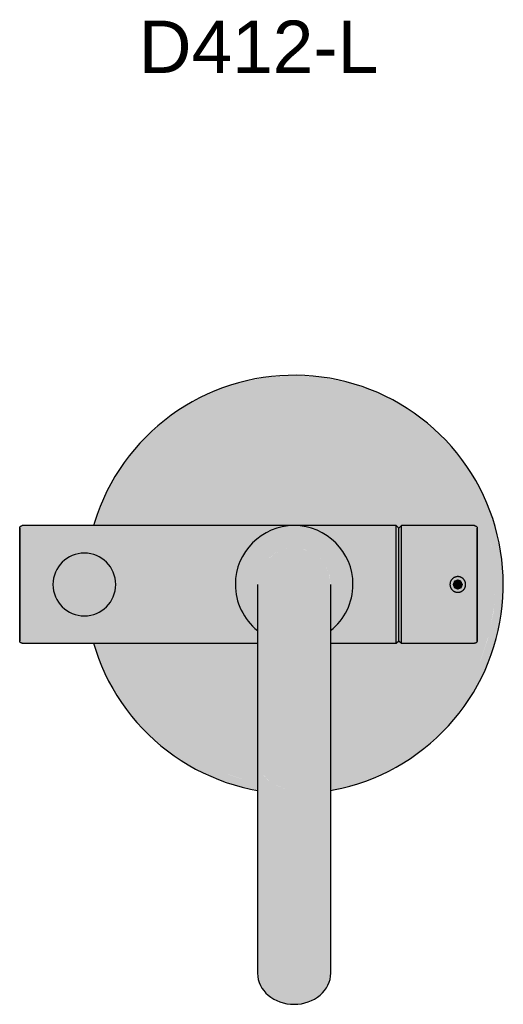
# Model space of a CAD drawing. Header units: millimetres. Extents: x 1548 to 2933, y 428 to 804.
# Tile 1 of 4: x 1548 to 1733, y 428 to 804. Entities that reach past the tile are written whole.
import ezdxf

# ---------------------------------------------------------------- set-up
doc = ezdxf.new("R2010")
doc.units = ezdxf.units.MM
doc.layers.add('Duten_D412_BrushedBrass', color=42, linetype='Continuous')
doc.layers.add('P-SANR-FIXT-IDEN', color=2, linetype='Continuous', lineweight=9)
doc.styles.add('Arial', font='arial.ttf', dxfattribs={"height": 20})

msp = doc.modelspace()

# ---------------------------------------------------------------- hatches: boundary and pattern name
at = {"layer": 'Duten_D412_BrushedBrass'}
for points in [[(1729.68, 588.39), (1732.68, 588.39), (1732, 598.83), (1729.96, 609.1), (1726.54, 619.13), (1721.97, 628.39), (1716.15, 637.09), (1708.95, 645.23), (1701.39, 651.86), (1692.68, 657.67), (1683.3, 662.3), (1672.61, 665.82), (1662.73, 667.73), (1652.56, 668.38), (1641.43, 667.55), (1631.8, 665.6), (1622.07, 662.3), (1612.68, 657.67), (1603.98, 651.86), (1596.12, 644.96), (1588.8, 636.47), (1583.4, 628.39), (1578.67, 618.7), (1576, 610.77), (1579.14, 610.77), (1581.55, 617.86), (1586, 626.89), (1591.6, 635.27), (1598.24, 642.84), (1605.81, 649.48), (1614.18, 655.08), (1623.9, 659.76), (1632.76, 662.77), (1642.63, 664.73), (1652.68, 665.39), (1662.73, 664.73), (1672.61, 662.77), (1682.15, 659.53), (1691.18, 655.08), (1699.56, 649.48), (1707.13, 642.84), (1713.77, 635.27), (1719.37, 626.89), (1723.82, 617.86), (1727.15, 607.88), (1729.03, 598.44), (1729.42, 592.43)], [(1722.68, 588.39), (1729.68, 588.39), (1729.03, 598.44), (1727.06, 608.32), (1723.82, 617.86), (1719.37, 626.89), (1713.77, 635.27), (1707.13, 642.84), (1699.56, 649.48), (1691.18, 655.08), (1682.15, 659.53), (1672.61, 662.77), (1662.73, 664.73), (1652.68, 665.39), (1642.63, 664.73), (1632.76, 662.77), (1623.22, 659.53), (1614.18, 655.08), (1605.81, 649.48), (1598.24, 642.84), (1591.6, 635.27), (1586, 626.89), (1581.55, 617.86), (1579.14, 610.77), (1691.68, 610.77), (1692.7, 609.79), (1693.68, 610.77), (1722.16, 610.73), (1722.36, 610.53), (1722.54, 610.37), (1722.68, 609.77), (1722.68, 591.23)], [(1547.79, 588.39), (1548.68, 588.39), (1548.68, 610.77), (1548.14, 610.73), (1547.75, 610.14), (1547.68, 609.77), (1547.68, 588.39)], [(1668.87, 588.39), (1675.18, 588.39), (1674.69, 593.07), (1673.24, 597.54), (1670.89, 601.62), (1667.74, 605.11), (1663.93, 607.88), (1659.64, 609.79), (1655.04, 610.77), (1650.33, 610.77), (1645.73, 609.79), (1641.43, 607.88), (1637.63, 605.11), (1634.48, 601.62), (1632.13, 597.54), (1630.68, 593.07), (1630.18, 588.39), (1638.69, 588.4), (1639.33, 592.43), (1640.56, 595.39), (1643.04, 598.49), (1645.68, 600.52), (1649.31, 601.95), (1652.68, 602.39), (1656.4, 601.88), (1659.81, 600.42), (1662.58, 598.29), (1664.93, 595.1), (1666.21, 592.01), (1666.68, 588.39)], [(1692.68, 588.39), (1692.6, 609.86), (1691.68, 610.77), (1691.68, 588.39), (1692.68, 588.39)], [(1692.68, 588.39), (1693.68, 588.39), (1693.68, 610.77), (1692.68, 609.76), (1692.68, 588.56)], [(1693.68, 588.39), (1712.28, 588.39), (1713.17, 590.52), (1714.51, 591.14), (1715.28, 591.39), (1717.4, 590.51), (1718.28, 588.39), (1721.68, 588.39), (1721.68, 610.77), (1693.68, 610.77), (1693.68, 592.43)], [(1722.58, 588.39), (1722.68, 588.39), (1722.64, 609.96), (1722.4, 610.51), (1721.68, 610.77), (1721.68, 588.39), (1722.39, 588.39)], [(1652.68, 509.98), (1652.68, 602.39), (1649.06, 601.91), (1645.53, 600.4), (1642.59, 598.03), (1640.56, 595.39), (1639.16, 592.01), (1638.68, 587.76), (1638.78, 582.2), (1638.79, 578.3), (1638.69, 564.16), (1638.76, 521.37), (1639.16, 518.78), (1640.56, 515.92), (1643.14, 513.23), (1645.68, 511.57), (1649.31, 510.36)], [(1652.68, 509.98), (1656.31, 510.39), (1659.68, 511.57), (1662.58, 513.46), (1664.81, 515.92), (1666.21, 518.78), (1666.68, 521.86), (1666.59, 533.02), (1666.59, 539.87), (1666.66, 545.34), (1666.58, 572.63), (1666.6, 581.98), (1666.57, 589.21), (1666.04, 592.43), (1664.7, 595.54), (1662.47, 598.38), (1659.68, 600.52), (1656, 601.95), (1652.68, 602.39), (1652.68, 510.39)], [(1572.42, 576.39), (1575.53, 576.8), (1578.42, 578), (1580.91, 579.91), (1582.92, 582.64), (1584.01, 585.29), (1584.42, 588.39), (1584.01, 591.5), (1582.82, 594.39), (1580.91, 596.88), (1578.42, 598.78), (1575.53, 599.98), (1572.42, 600.39), (1569.32, 599.98), (1566.42, 598.78), (1563.94, 596.88), (1562.03, 594.39), (1560.83, 591.5), (1560.47, 588.01), (1560.83, 585.29), (1562.03, 582.39), (1563.94, 579.91), (1566.42, 578), (1569.32, 576.8)], [(1713.15, 588.39), (1713.28, 588.39), (1713.86, 589.81), (1715.28, 590.39), (1716.69, 589.81), (1717.4, 588.39), (1718.28, 588.39), (1717.4, 590.51), (1716.34, 590.99), (1715.28, 591.39), (1713.55, 590.72), (1713.15, 590.51), (1712.57, 589.17), (1712.28, 588.39), (1712.92, 588.39)], [(1548.68, 566.01), (1548.68, 588.39), (1547.68, 588.39), (1547.78, 566.46), (1548.27, 566.04), (1548.48, 566.03)], [(1691.68, 566.01), (1692.68, 567.01), (1692.68, 588.39), (1691.68, 588.39), (1691.68, 566.03)], [(1693.68, 566.01), (1693.68, 588.39), (1692.68, 588.39), (1692.7, 566.99), (1693.67, 566.03)], [(1716.48, 566.01), (1721.68, 566.03), (1721.68, 588.39), (1718.28, 588.39), (1717.28, 586.22), (1715.28, 585.39), (1713.15, 586.27), (1712.28, 588.39), (1693.68, 588.39), (1693.68, 566.01)], [(1715.28, 585.39), (1717.4, 586.27), (1718.28, 588.39), (1717.23, 588.28), (1716.69, 586.98), (1715.2, 586.42), (1713.86, 586.98), (1713.28, 588.39), (1712.28, 588.39), (1713.28, 586.2), (1714.22, 585.8), (1714.8, 585.57)], [(1713.28, 588.39), (1717.28, 588.39), (1716.59, 589.85), (1715.28, 590.39), (1713.86, 589.81), (1713.58, 589.13)], [(1715.28, 586.39), (1716.69, 586.98), (1717.28, 588.39), (1713.28, 588.39), (1713.86, 586.98)], [(1722.11, 565.99), (1722.52, 566.35), (1722.68, 567.01), (1722.58, 588.39), (1721.68, 588.39), (1721.68, 566.01), (1722.08, 565.99)], [(1652.68, 427.87), (1652.68, 509.98), (1649.06, 510.39), (1645.68, 511.57), (1642.78, 513.46), (1640.56, 515.92), (1639.16, 518.78), (1638.68, 521.86), (1638.68, 439.74), (1639.16, 436.67), (1640.56, 433.81), (1642.78, 431.35), (1645.68, 429.46), (1649.06, 428.27)], [(1652.68, 427.87), (1656.31, 428.27), (1659.68, 429.46), (1662.58, 431.35), (1664.81, 433.81), (1666.21, 436.67), (1666.68, 439.74), (1666.68, 521.86), (1666.21, 518.78), (1664.81, 515.92), (1662.23, 513.23), (1659.68, 511.57), (1656.31, 510.39), (1652.68, 509.98), (1652.68, 460.43)]]:
    msp.add_hatch(color=256, dxfattribs=at).paths.add_polyline_path(points, flags=0)
h = msp.add_hatch(color=256, dxfattribs=at)
h.paths.add_polyline_path([(1548.68, 588.39), (1560.42, 588.39), (1560.83, 591.5), (1562.03, 594.39), (1564.17, 597.06), (1566.42, 598.78), (1569.32, 599.98), (1572.42, 600.39), (1575.53, 599.98), (1578.42, 598.78), (1581.18, 596.53), (1582.82, 594.39), (1584.01, 591.5), (1584.42, 588.39), (1630.18, 588.39), (1630.68, 593.07), (1632.13, 597.54), (1634.48, 601.62), (1637.63, 605.11), (1641.93, 608.1), (1646.04, 609.86), (1650.33, 610.77), (1548.68, 610.77), (1548.68, 592.43)], flags=0)
h.paths.add_polyline_path([(1691.68, 588.39), (1691.68, 610.77), (1655.04, 610.77), (1659.64, 609.79), (1663.93, 607.88), (1667.74, 605.11), (1670.89, 601.62), (1673.37, 597.14), (1674.71, 592.86), (1675.18, 588.39)], flags=0)
h = msp.add_hatch(color=256, dxfattribs=at)
h.paths.add_polyline_path([(1548.68, 566.01), (1638.7, 566.03), (1638.69, 570.9), (1637.63, 571.67), (1634.48, 575.17), (1632, 579.65), (1630.65, 583.92), (1630.18, 588.39), (1584.42, 588.39), (1584.01, 585.29), (1582.82, 582.39), (1580.91, 579.91), (1578.42, 578), (1575.53, 576.8), (1572.42, 576.39), (1569.32, 576.8), (1566.42, 578), (1563.94, 579.91), (1562.03, 582.39), (1560.83, 585.29), (1560.42, 588.39), (1548.68, 588.39), (1548.68, 566.03)], flags=0)
h.paths.add_polyline_path([(1691.68, 566.01), (1691.68, 588.39), (1675.18, 588.39), (1674.69, 583.71), (1673.23, 579.23), (1670.89, 575.17), (1667.74, 571.67), (1666.57, 570.82), (1666.61, 566.01), (1668.87, 566.01)], flags=0)
h = msp.add_hatch(color=256, dxfattribs=at)
h.paths.add_polyline_path([(1638.68, 509.78), (1638.68, 512.84), (1632.76, 514.02), (1623.22, 517.25), (1614.18, 521.71), (1605.81, 527.3), (1598.24, 533.94), (1591.6, 541.52), (1586, 549.89), (1581.55, 558.92), (1579.14, 566.01), (1576, 565.94), (1579.15, 557.02), (1583.47, 548.28), (1589.27, 539.63), (1596.26, 531.7), (1604.06, 524.87), (1612.68, 519.11), (1622.07, 514.48), (1632.76, 510.96), (1637.69, 509.98)], flags=0)
h.paths.add_polyline_path([(1666.68, 509.78), (1673.39, 511.12), (1683.3, 514.48), (1692.68, 519.11), (1701.51, 525.03), (1709.3, 531.87), (1716.57, 540.31), (1721.97, 548.39), (1726.7, 558.08), (1729.96, 567.69), (1732, 577.95), (1732.68, 588.39), (1729.68, 588.39), (1729.03, 578.34), (1726.82, 567.75), (1723.82, 558.92), (1719.37, 549.89), (1713.77, 541.52), (1707.13, 533.94), (1699.56, 527.3), (1691.18, 521.71), (1681.47, 517.02), (1672.61, 514.02), (1666.68, 512.84), (1666.68, 509.8)], flags=0)
h = msp.add_hatch(color=256, dxfattribs=at)
h.paths.add_polyline_path([(1638.68, 512.84), (1638.69, 566.01), (1579.14, 566.01), (1581.55, 558.92), (1586, 549.89), (1591.6, 541.52), (1598.24, 533.94), (1605.81, 527.3), (1614.18, 521.71), (1623.22, 517.25), (1633.16, 513.93), (1636.69, 513.23)], flags=0)
h.paths.add_polyline_path([(1666.68, 512.84), (1672.61, 514.02), (1682.15, 517.25), (1691.18, 521.71), (1699.56, 527.3), (1707.13, 533.94), (1713.77, 541.52), (1719.37, 549.89), (1723.82, 558.92), (1727.15, 568.91), (1729.08, 579.23), (1729.68, 588.39), (1722.68, 588.39), (1722.59, 566.64), (1722.37, 566.21), (1722.08, 565.99), (1721.68, 566.01), (1693.67, 566.03), (1692.67, 566.99), (1691.68, 566.01), (1666.59, 566.01), (1666.68, 543.07), (1666.53, 537.9), (1666.68, 515.92), (1666.68, 513.23)], flags=0)
h = msp.add_hatch(color=256, dxfattribs=at)
h.paths.add_polyline_path([(1666.57, 570.82), (1667.74, 571.67), (1670.89, 575.17), (1673.24, 579.24), (1674.75, 584.27), (1675.18, 588.39), (1666.68, 588.39), (1666.57, 571.47)], flags=0)
h.paths.add_polyline_path([(1638.72, 570.88), (1638.71, 585.15), (1638.68, 588.39), (1630.18, 588.39), (1630.68, 583.71), (1632.14, 579.23), (1634.48, 575.17), (1637.95, 571.43), (1638.71, 570.89)], flags=0)

# ---------------------------------------------------------------- linework, layer by layer
for p, q in [((1691.68, 610.89), (1548.68, 610.89)), ((1692.68, 609.89), (1691.68, 610.89)), ((1691.68, 588.39), (1691.68, 610.77)), ((1693.68, 610.89), (1692.68, 609.89)), ((1721.68, 610.89), (1693.68, 610.89)), ((1693.68, 588.39), (1693.68, 610.77)), ((1692.68, 588.39), (1692.68, 609.77)), ((1691.68, 566.01), (1691.68, 588.39)), ((1692.68, 567.01), (1692.68, 588.39)), ((1693.68, 566.01), (1693.68, 588.39)), ((1548.68, 565.89), (1638.71, 565.89)), ((1666.59, 565.89), (1691.68, 565.89)), ((1691.68, 565.89), (1692.68, 566.89)), ((1692.68, 566.89), (1693.68, 565.89)), ((1693.68, 565.89), (1721.68, 565.89)), ((1638.68, 521.86), (1638.68, 439.74)), ((1666.68, 439.74), (1666.68, 521.86))]:
    msp.add_line(p, q, dxfattribs=at)
at = {"layer": 'Duten_D412_BrushedBrass', "flags": 128}
for points in [[(1732.68, 588.39), (1732.62, 591.59), (1732.43, 594.78), (1732.11, 597.97), (1731.66, 601.14), (1731.09, 604.28), (1730.39, 607.41), (1729.57, 610.5), (1728.62, 613.56), (1727.56, 616.57), (1726.37, 619.54), (1725.06, 622.47), (1723.64, 625.33), (1722.11, 628.14), (1720.46, 630.89), (1718.71, 633.56), (1716.85, 636.17), (1714.89, 638.69), (1712.83, 641.14), (1710.67, 643.51), (1708.42, 645.78), (1706.08, 647.96), (1703.66, 650.05), (1701.15, 652.04), (1698.57, 653.93), (1695.91, 655.71), (1693.18, 657.38), (1690.39, 658.95), (1687.54, 660.4), (1684.63, 661.74), (1681.67, 662.95), (1678.67, 664.05), (1675.62, 665.03), (1672.54, 665.89), (1669.42, 666.62), (1666.28, 667.23), (1663.12, 667.71), (1659.94, 668.06), (1656.75, 668.29), (1653.55, 668.39), (1650.35, 668.36), (1647.15, 668.2), (1643.97, 667.91), (1640.79, 667.5), (1637.64, 666.96), (1634.51, 666.3), (1631.41, 665.51), (1628.34, 664.6), (1625.31, 663.56), (1622.33, 662.41), (1619.39, 661.14), (1616.51, 659.75), (1613.69, 658.24), (1610.92, 656.63), (1608.23, 654.9), (1605.6, 653.07), (1603.06, 651.14), (1600.59, 649.1), (1598.2, 646.97), (1595.9, 644.74), (1593.69, 642.43), (1591.58, 640.03), (1589.56, 637.54), (1587.65, 634.98), (1585.84, 632.34), (1584.13, 629.63), (1582.54, 626.86), (1581.06, 624.02), (1579.69, 621.13), (1578.44, 618.18), (1577.31, 615.19), (1576.3, 612.15), (1575.89, 610.77)], [(1547.68, 609.89), (1547.69, 609.93), (1547.69, 609.97), (1547.69, 610.01), (1547.7, 610.05), (1547.7, 610.09), (1547.71, 610.13), (1547.72, 610.17), (1547.73, 610.21), (1547.75, 610.24), (1547.76, 610.28), (1547.78, 610.32), (1547.8, 610.35), (1547.82, 610.39), (1547.84, 610.42), (1547.86, 610.46), (1547.88, 610.49), (1547.91, 610.52), (1547.93, 610.55), (1547.96, 610.58), (1547.99, 610.61), (1548.02, 610.64), (1548.05, 610.66), (1548.08, 610.69), (1548.11, 610.71), (1548.14, 610.73), (1548.18, 610.75), (1548.21, 610.77), (1548.25, 610.79), (1548.28, 610.81), (1548.32, 610.82), (1548.36, 610.84), (1548.4, 610.85), (1548.44, 610.86), (1548.47, 610.87), (1548.51, 610.88), (1548.55, 610.88), (1548.59, 610.89), (1548.63, 610.89), (1548.67, 610.89), (1548.68, 610.89)], [(1547.68, 588.39), (1547.68, 589.25), (1547.68, 590.11), (1547.68, 590.97), (1547.68, 591.82), (1547.68, 592.66), (1547.68, 593.5), (1547.68, 594.33), (1547.68, 595.15), (1547.68, 595.97), (1547.68, 596.76), (1547.68, 597.55), (1547.68, 598.32), (1547.68, 599.07), (1547.68, 599.81), (1547.68, 600.53), (1547.68, 601.23), (1547.68, 601.91), (1547.68, 602.57), (1547.68, 603.2), (1547.68, 603.81), (1547.68, 604.4), (1547.68, 604.96), (1547.68, 605.5), (1547.68, 606), (1547.68, 606.48), (1547.68, 606.93), (1547.68, 607.35), (1547.68, 607.74), (1547.68, 608.1), (1547.68, 608.43), (1547.68, 608.73), (1547.68, 608.99), (1547.68, 609.22), (1547.68, 609.42), (1547.68, 609.58), (1547.68, 609.71), (1547.68, 609.8), (1547.68, 609.86), (1547.68, 609.89), (1547.68, 609.89)], [(1547.68, 609.89), (1547.68, 609.87), (1547.68, 609.82), (1547.68, 609.74), (1547.68, 609.62), (1547.68, 609.46), (1547.68, 609.28), (1547.68, 609.05), (1547.68, 608.8), (1547.68, 608.51), (1547.68, 608.19), (1547.68, 607.84), (1547.68, 607.46), (1547.68, 607.05), (1547.68, 606.61), (1547.68, 606.14), (1547.68, 605.64), (1547.68, 605.11), (1547.68, 604.56), (1547.68, 603.98), (1547.68, 603.37), (1547.68, 602.74), (1547.68, 602.09), (1547.68, 601.42), (1547.68, 600.72), (1547.68, 600.01), (1547.68, 599.28), (1547.68, 598.53), (1547.68, 597.76), (1547.68, 596.98), (1547.68, 596.18), (1547.68, 595.37), (1547.68, 594.56), (1547.68, 593.73), (1547.68, 592.89), (1547.68, 592.05), (1547.68, 591.2), (1547.68, 590.34), (1547.68, 589.48), (1547.68, 588.62), (1547.68, 588.39)], [(1721.68, 610.89), (1721.72, 610.89), (1721.76, 610.89), (1721.8, 610.88), (1721.84, 610.88), (1721.88, 610.87), (1721.92, 610.86), (1721.96, 610.85), (1722, 610.84), (1722.04, 610.83), (1722.07, 610.81), (1722.11, 610.8), (1722.15, 610.78), (1722.18, 610.76), (1722.22, 610.74), (1722.25, 610.72), (1722.28, 610.69), (1722.31, 610.67), (1722.34, 610.64), (1722.37, 610.62), (1722.4, 610.59), (1722.43, 610.56), (1722.45, 610.53), (1722.48, 610.5), (1722.5, 610.46), (1722.53, 610.43), (1722.55, 610.4), (1722.57, 610.36), (1722.58, 610.33), (1722.6, 610.29), (1722.62, 610.25), (1722.63, 610.22), (1722.64, 610.18), (1722.65, 610.14), (1722.66, 610.1), (1722.67, 610.06), (1722.68, 610.02), (1722.68, 609.98), (1722.68, 609.94), (1722.68, 609.9), (1722.68, 609.89)], [(1722.68, 588.39), (1722.68, 589.25), (1722.68, 590.11), (1722.68, 590.97), (1722.68, 591.82), (1722.68, 592.66), (1722.68, 593.5), (1722.68, 594.33), (1722.68, 595.15), (1722.68, 595.97), (1722.68, 596.76), (1722.68, 597.55), (1722.68, 598.32), (1722.68, 599.07), (1722.68, 599.81), (1722.68, 600.53), (1722.68, 601.23), (1722.68, 601.91), (1722.68, 602.57), (1722.68, 603.2), (1722.68, 603.81), (1722.68, 604.4), (1722.68, 604.96), (1722.68, 605.5), (1722.68, 606), (1722.68, 606.48), (1722.68, 606.93), (1722.68, 607.35), (1722.68, 607.74), (1722.68, 608.1), (1722.68, 608.43), (1722.68, 608.73), (1722.68, 608.99), (1722.68, 609.22), (1722.68, 609.42), (1722.68, 609.58), (1722.68, 609.71), (1722.68, 609.8), (1722.68, 609.86), (1722.68, 609.89), (1722.68, 609.89)], [(1722.68, 609.89), (1722.68, 609.87), (1722.68, 609.82), (1722.68, 609.74), (1722.68, 609.62), (1722.68, 609.46), (1722.68, 609.28), (1722.68, 609.05), (1722.68, 608.8), (1722.68, 608.51), (1722.68, 608.19), (1722.68, 607.84), (1722.68, 607.46), (1722.68, 607.05), (1722.68, 606.61), (1722.68, 606.14), (1722.68, 605.64), (1722.68, 605.11), (1722.68, 604.56), (1722.68, 603.98), (1722.68, 603.37), (1722.68, 602.74), (1722.68, 602.09), (1722.68, 601.42), (1722.68, 600.72), (1722.68, 600.01), (1722.68, 599.28), (1722.68, 598.53), (1722.68, 597.76), (1722.68, 596.98), (1722.68, 596.18), (1722.68, 595.37), (1722.68, 594.56), (1722.68, 593.73), (1722.68, 592.89), (1722.68, 592.05), (1722.68, 591.2), (1722.68, 590.34), (1722.68, 589.48), (1722.68, 588.62), (1722.68, 588.39)], [(1718.28, 588.39), (1718.27, 588.51), (1718.27, 588.63), (1718.25, 588.75), (1718.24, 588.87), (1718.22, 588.99), (1718.19, 589.1), (1718.16, 589.22), (1718.12, 589.34), (1718.08, 589.45), (1718.04, 589.56), (1717.99, 589.67), (1717.94, 589.78), (1717.88, 589.88), (1717.82, 589.98), (1717.75, 590.09), (1717.68, 590.18), (1717.61, 590.28), (1717.53, 590.37), (1717.45, 590.46), (1717.37, 590.54), (1717.28, 590.63), (1717.19, 590.7), (1717.09, 590.78), (1717, 590.85), (1716.9, 590.92), (1716.79, 590.98), (1716.69, 591.04), (1716.58, 591.09), (1716.47, 591.14), (1716.36, 591.19), (1716.25, 591.23), (1716.14, 591.27), (1716.02, 591.3), (1715.9, 591.33), (1715.79, 591.35), (1715.67, 591.37), (1715.55, 591.38), (1715.43, 591.39), (1715.31, 591.39), (1715.19, 591.39), (1715.07, 591.38), (1714.95, 591.37), (1714.83, 591.36), (1714.71, 591.34), (1714.59, 591.31), (1714.48, 591.28), (1714.36, 591.25), (1714.25, 591.21), (1714.14, 591.17), (1714.03, 591.12), (1713.92, 591.07), (1713.81, 591.01), (1713.71, 590.95), (1713.61, 590.89), (1713.51, 590.82), (1713.42, 590.74), (1713.32, 590.67), (1713.23, 590.59), (1713.15, 590.5), (1713.06, 590.42), (1712.98, 590.33), (1712.91, 590.23), (1712.84, 590.14), (1712.77, 590.04), (1712.71, 589.94), (1712.65, 589.83), (1712.59, 589.73), (1712.54, 589.62), (1712.49, 589.51), (1712.45, 589.4), (1712.41, 589.28), (1712.38, 589.17), (1712.35, 589.05), (1712.33, 588.93), (1712.31, 588.81), (1712.29, 588.7), (1712.28, 588.58), (1712.28, 588.46), (1712.28, 588.39)], [(1547.68, 588.39), (1547.68, 587.53), (1547.68, 586.67), (1547.68, 585.82), (1547.68, 584.97), (1547.68, 584.12), (1547.68, 583.28), (1547.68, 582.45), (1547.68, 581.63), (1547.68, 580.82), (1547.68, 580.02), (1547.68, 579.23), (1547.68, 578.46), (1547.68, 577.71), (1547.68, 576.97), (1547.68, 576.25), (1547.68, 575.55), (1547.68, 574.87), (1547.68, 574.21), (1547.68, 573.58), (1547.68, 572.97), (1547.68, 572.38), (1547.68, 571.82), (1547.68, 571.29), (1547.68, 570.78), (1547.68, 570.3), (1547.68, 569.85), (1547.68, 569.43), (1547.68, 569.04), (1547.68, 568.68), (1547.68, 568.35), (1547.68, 568.06), (1547.68, 567.79), (1547.68, 567.56), (1547.68, 567.37), (1547.68, 567.2), (1547.68, 567.08), (1547.68, 566.98), (1547.68, 566.92), (1547.68, 566.89), (1547.68, 566.89)], [(1547.68, 566.89), (1547.68, 566.91), (1547.68, 566.96), (1547.68, 567.05), (1547.68, 567.17), (1547.68, 567.32), (1547.68, 567.51), (1547.68, 567.73), (1547.68, 567.98), (1547.68, 568.27), (1547.68, 568.59), (1547.68, 568.94), (1547.68, 569.32), (1547.68, 569.73), (1547.68, 570.18), (1547.68, 570.65), (1547.68, 571.15), (1547.68, 571.67), (1547.68, 572.23), (1547.68, 572.81), (1547.68, 573.41), (1547.68, 574.04), (1547.68, 574.69), (1547.68, 575.37), (1547.68, 576.06), (1547.68, 576.77), (1547.68, 577.51), (1547.68, 578.26), (1547.68, 579.02), (1547.68, 579.81), (1547.68, 580.6), (1547.68, 581.41), (1547.68, 582.23), (1547.68, 583.06), (1547.68, 583.89), (1547.68, 584.74), (1547.68, 585.59), (1547.68, 586.44), (1547.68, 587.3), (1547.68, 588.16), (1547.68, 588.39)], [(1638.68, 588.39), (1638.68, 588.36), (1638.68, 588.28), (1638.68, 588.13), (1638.68, 587.93), (1638.68, 587.67), (1638.68, 587.36), (1638.68, 586.99), (1638.68, 586.56), (1638.68, 586.08), (1638.68, 585.55), (1638.68, 584.96), (1638.68, 584.32), (1638.68, 583.63), (1638.68, 582.89), (1638.68, 582.1), (1638.68, 581.27), (1638.68, 580.38), (1638.68, 579.46), (1638.68, 578.49), (1638.68, 577.47), (1638.68, 576.42), (1638.68, 575.33), (1638.68, 574.2), (1638.68, 573.04), (1638.68, 571.84), (1638.68, 570.62), (1638.68, 569.36), (1638.68, 568.08), (1638.68, 566.77), (1638.68, 565.44), (1638.68, 564.08), (1638.68, 562.71), (1638.68, 561.33), (1638.68, 559.92), (1638.68, 558.51), (1638.68, 557.09), (1638.68, 555.66), (1638.68, 554.22), (1638.68, 552.78), (1638.68, 551.34), (1638.68, 549.9), (1638.68, 548.47), (1638.68, 547.04), (1638.68, 545.62), (1638.68, 544.21), (1638.68, 542.82), (1638.68, 541.44), (1638.68, 540.07), (1638.68, 538.73), (1638.68, 537.41), (1638.68, 536.11), (1638.68, 534.84), (1638.68, 533.6), (1638.68, 532.39), (1638.68, 531.21), (1638.68, 530.06), (1638.68, 528.95), (1638.68, 527.87), (1638.68, 526.84), (1638.68, 525.85), (1638.68, 524.89), (1638.68, 523.99), (1638.68, 523.13), (1638.68, 522.31), (1638.68, 521.86)], [(1666.68, 521.86), (1666.68, 522.64), (1666.68, 523.48), (1666.68, 524.36), (1666.68, 525.28), (1666.68, 526.25), (1666.68, 527.26), (1666.68, 528.32), (1666.68, 529.41), (1666.68, 530.53), (1666.68, 531.69), (1666.68, 532.89), (1666.68, 534.11), (1666.68, 535.37), (1666.68, 536.65), (1666.68, 537.96), (1666.68, 539.29), (1666.68, 540.64), (1666.68, 542.01), (1666.68, 543.4), (1666.68, 544.8), (1666.68, 546.21), (1666.68, 547.63), (1666.68, 549.06), (1666.68, 550.5), (1666.68, 551.94), (1666.68, 553.38), (1666.68, 554.82), (1666.68, 556.25), (1666.68, 557.68), (1666.68, 559.1), (1666.68, 560.51), (1666.68, 561.91), (1666.68, 563.29), (1666.68, 564.65), (1666.68, 565.99), (1666.68, 567.32), (1666.68, 568.61), (1666.68, 569.89), (1666.68, 571.13), (1666.68, 572.34), (1666.68, 573.53), (1666.68, 574.68), (1666.68, 575.79), (1666.68, 576.86), (1666.68, 577.9), (1666.68, 578.9), (1666.68, 579.85), (1666.68, 580.76), (1666.68, 581.62), (1666.68, 582.44), (1666.68, 583.21), (1666.68, 583.93), (1666.68, 584.6), (1666.68, 585.21), (1666.68, 585.78), (1666.68, 586.29), (1666.68, 586.75), (1666.68, 587.15), (1666.68, 587.5), (1666.68, 587.79), (1666.68, 588.02), (1666.68, 588.2), (1666.68, 588.32), (1666.68, 588.38), (1666.68, 588.39)], [(1666.68, 509.64), (1667.73, 509.82), (1670.86, 510.48), (1673.96, 511.27), (1677.03, 512.19), (1680.06, 513.22), (1683.04, 514.37), (1685.98, 515.65), (1688.86, 517.04), (1691.68, 518.54), (1694.44, 520.16), (1697.14, 521.88), (1699.76, 523.71), (1702.31, 525.65), (1704.78, 527.68), (1707.17, 529.81), (1709.47, 532.04), (1711.68, 534.35), (1713.79, 536.76), (1715.81, 539.24), (1717.72, 541.8), (1719.53, 544.44), (1721.24, 547.15), (1722.83, 549.93), (1724.31, 552.76), (1725.68, 555.65), (1726.93, 558.6), (1728.06, 561.59), (1729.07, 564.63), (1729.96, 567.7), (1730.73, 570.81), (1731.37, 573.94), (1731.88, 577.1), (1732.27, 580.28), (1732.53, 583.47), (1732.67, 586.66), (1732.68, 588.39)], [(1712.28, 588.39), (1712.28, 588.27), (1712.29, 588.15), (1712.3, 588.03), (1712.31, 587.91), (1712.34, 587.8), (1712.36, 587.68), (1712.39, 587.56), (1712.43, 587.45), (1712.47, 587.33), (1712.51, 587.22), (1712.56, 587.11), (1712.62, 587.01), (1712.67, 586.9), (1712.73, 586.8), (1712.8, 586.7), (1712.87, 586.6), (1712.94, 586.51), (1713.02, 586.41), (1713.1, 586.32), (1713.19, 586.24), (1713.27, 586.16), (1713.36, 586.08), (1713.46, 586), (1713.56, 585.93), (1713.66, 585.87), (1713.76, 585.8), (1713.86, 585.75), (1713.97, 585.69), (1714.08, 585.64), (1714.19, 585.6), (1714.3, 585.55), (1714.42, 585.52), (1714.53, 585.49), (1714.65, 585.46), (1714.77, 585.44), (1714.88, 585.42), (1715, 585.4), (1715.12, 585.4), (1715.24, 585.39), (1715.36, 585.39), (1715.48, 585.4), (1715.6, 585.41), (1715.72, 585.42), (1715.84, 585.44), (1715.96, 585.47), (1716.07, 585.5), (1716.19, 585.53), (1716.3, 585.57), (1716.41, 585.62), (1716.52, 585.66), (1716.63, 585.72), (1716.74, 585.77), (1716.84, 585.83), (1716.94, 585.9), (1717.04, 585.97), (1717.14, 586.04), (1717.23, 586.11), (1717.32, 586.19), (1717.41, 586.28), (1717.49, 586.37), (1717.57, 586.46), (1717.64, 586.55), (1717.71, 586.64), (1717.78, 586.74), (1717.85, 586.84), (1717.91, 586.95), (1717.96, 587.06), (1718.01, 587.16), (1718.06, 587.27), (1718.1, 587.39), (1718.14, 587.5), (1718.17, 587.62), (1718.2, 587.73), (1718.23, 587.85), (1718.25, 587.97), (1718.26, 588.09), (1718.27, 588.21), (1718.28, 588.33), (1718.28, 588.39)], [(1722.68, 588.39), (1722.68, 587.53), (1722.68, 586.67), (1722.68, 585.82), (1722.68, 584.97), (1722.68, 584.12), (1722.68, 583.28), (1722.68, 582.45), (1722.68, 581.63), (1722.68, 580.82), (1722.68, 580.02), (1722.68, 579.23), (1722.68, 578.46), (1722.68, 577.71), (1722.68, 576.97), (1722.68, 576.25), (1722.68, 575.55), (1722.68, 574.87), (1722.68, 574.21), (1722.68, 573.58), (1722.68, 572.97), (1722.68, 572.38), (1722.68, 571.82), (1722.68, 571.29), (1722.68, 570.78), (1722.68, 570.3), (1722.68, 569.85), (1722.68, 569.43), (1722.68, 569.04), (1722.68, 568.68), (1722.68, 568.35), (1722.68, 568.06), (1722.68, 567.79), (1722.68, 567.56), (1722.68, 567.37), (1722.68, 567.2), (1722.68, 567.08), (1722.68, 566.98), (1722.68, 566.92), (1722.68, 566.89), (1722.68, 566.89)], [(1722.68, 566.89), (1722.68, 566.91), (1722.68, 566.96), (1722.68, 567.05), (1722.68, 567.17), (1722.68, 567.32), (1722.68, 567.51), (1722.68, 567.73), (1722.68, 567.98), (1722.68, 568.27), (1722.68, 568.59), (1722.68, 568.94), (1722.68, 569.32), (1722.68, 569.73), (1722.68, 570.18), (1722.68, 570.65), (1722.68, 571.15), (1722.68, 571.67), (1722.68, 572.23), (1722.68, 572.81), (1722.68, 573.41), (1722.68, 574.04), (1722.68, 574.69), (1722.68, 575.37), (1722.68, 576.06), (1722.68, 576.77), (1722.68, 577.51), (1722.68, 578.26), (1722.68, 579.02), (1722.68, 579.81), (1722.68, 580.6), (1722.68, 581.41), (1722.68, 582.23), (1722.68, 583.06), (1722.68, 583.89), (1722.68, 584.74), (1722.68, 585.59), (1722.68, 586.44), (1722.68, 587.3), (1722.68, 588.16), (1722.68, 588.39)], [(1548.68, 565.89), (1548.64, 565.89), (1548.6, 565.89), (1548.56, 565.9), (1548.52, 565.9), (1548.49, 565.91), (1548.45, 565.92), (1548.41, 565.93), (1548.37, 565.94), (1548.33, 565.96), (1548.29, 565.97), (1548.26, 565.99), (1548.22, 566), (1548.19, 566.02), (1548.15, 566.04), (1548.12, 566.07), (1548.09, 566.09), (1548.06, 566.11), (1548.02, 566.14), (1548, 566.17), (1547.97, 566.19), (1547.94, 566.22), (1547.91, 566.25), (1547.89, 566.29), (1547.87, 566.32), (1547.84, 566.35), (1547.82, 566.39), (1547.8, 566.42), (1547.78, 566.46), (1547.77, 566.49), (1547.75, 566.53), (1547.74, 566.57), (1547.73, 566.6), (1547.72, 566.64), (1547.71, 566.68), (1547.7, 566.72), (1547.69, 566.76), (1547.69, 566.8), (1547.69, 566.84), (1547.68, 566.88), (1547.68, 566.89)], [(1575.88, 566.01), (1576.75, 563.23), (1577.81, 560.21), (1579, 557.24), (1580.3, 554.32), (1581.72, 551.45), (1583.26, 548.64), (1584.9, 545.9), (1586.66, 543.22), (1588.52, 540.62), (1590.48, 538.09), (1592.54, 535.64), (1594.7, 533.28), (1596.95, 531), (1599.29, 528.82), (1601.71, 526.73), (1604.22, 524.74), (1606.8, 522.86), (1609.46, 521.07), (1612.19, 519.4), (1614.98, 517.83), (1617.83, 516.38), (1620.74, 515.05), (1623.7, 513.83), (1626.7, 512.73), (1629.75, 511.75), (1632.83, 510.89), (1635.95, 510.16), (1638.68, 509.63)], [(1722.68, 566.89), (1722.68, 566.85), (1722.68, 566.81), (1722.68, 566.77), (1722.67, 566.73), (1722.66, 566.69), (1722.66, 566.65), (1722.65, 566.62), (1722.63, 566.58), (1722.62, 566.54), (1722.61, 566.5), (1722.59, 566.47), (1722.57, 566.43), (1722.55, 566.39), (1722.53, 566.36), (1722.51, 566.33), (1722.49, 566.29), (1722.46, 566.26), (1722.44, 566.23), (1722.41, 566.2), (1722.38, 566.17), (1722.35, 566.15), (1722.32, 566.12), (1722.29, 566.1), (1722.26, 566.07), (1722.22, 566.05), (1722.19, 566.03), (1722.16, 566.01), (1722.12, 565.99), (1722.08, 565.97), (1722.05, 565.96), (1722.01, 565.95), (1721.97, 565.93), (1721.93, 565.92), (1721.89, 565.91), (1721.85, 565.91), (1721.81, 565.9), (1721.77, 565.9), (1721.73, 565.89), (1721.69, 565.89), (1721.68, 565.89)]]:
    msp.add_lwpolyline(points, dxfattribs=at)
at = {"layer": 'Duten_D412_BrushedBrass'}
for centre, radius, start, end in [((1652.68, 588.39), 22.5, 0, 180), ((1572.42, 588.39), 12, 0, 180), ((1572.42, 588.39), 12, 180, 0), ((1652.68, 588.39), 22.5, 180, 231.4388), ((1652.68, 588.39), 22.5, 308.3065, 0)]:
    msp.add_arc(centre, radius, start, end, dxfattribs=at)
for start_param, end_param in [(0, 1.570796), (1.570796, 3.141593)]:
    msp.add_ellipse((1652.68, 439.74), major_axis=(-14, 0), ratio=0.848183, start_param=start_param, end_param=end_param, dxfattribs=at)

# ---------------------------------------------------------------- texts
at = {"layer": 'P-SANR-FIXT-IDEN', "insert": (1593.24, 803.99), "char_height": 20, "width": 113.0379, "attachment_point": 1, "style": 'Arial'}
msp.add_mtext('D412-L', dxfattribs=at)

doc.saveas('drawing.dxf')
